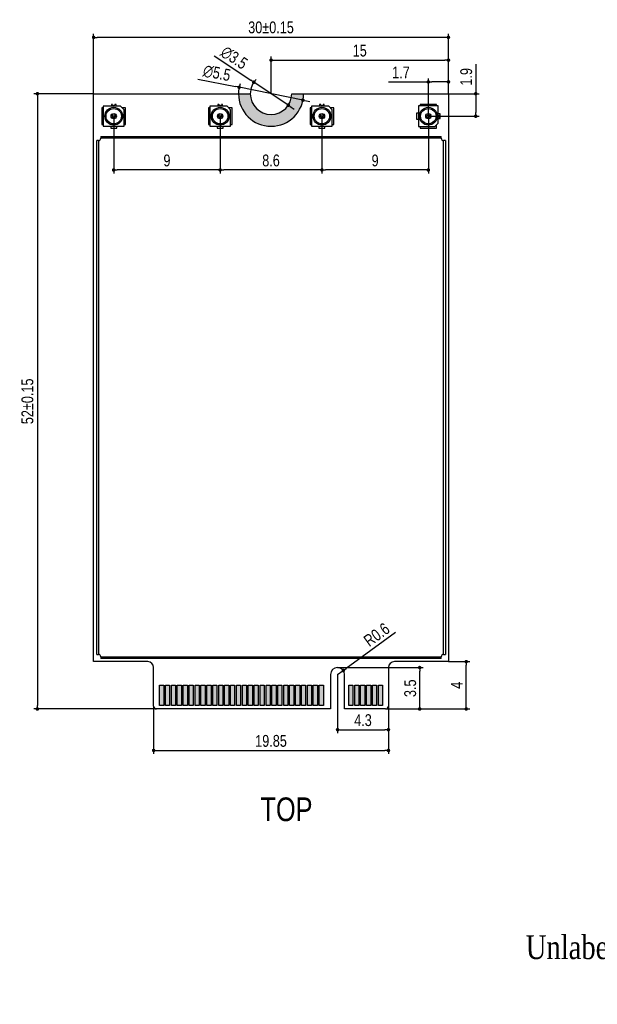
# Model space of a CAD drawing. Header units: millimetres. Extents: x 14878 to 15124, y 2335 to 2424.
# Tile 1 of 4: x 14878 to 14926, y 2339 to 2422. Entities that reach past the tile are written whole.
import ezdxf

# ---------------------------------------------------------------- set-up
doc = ezdxf.new("R2010")
doc.units = ezdxf.units.MM
doc.header["$LTSCALE"] = 30.734
doc.header["$PDMODE"] = 3
doc.header["$PDSIZE"] = 8
doc.layers.get('0').update_dxf_attribs({"linetype": 'CONTINUOUS'})
doc.layers.get('Defpoints').update_dxf_attribs({"linetype": 'CONTINUOUS'})
doc.layers.add('01 实线', color=7, linetype='CONTINUOUS')
doc.layers.add('03 标注', color=3, linetype='CONTINUOUS')
doc.styles.add('ST1', font='txt', dxfattribs={"width": 0.8})
doc.dimstyles.new('ST-1', dxfattribs={"dimtxt": 1, "dimasz": 0.3, "dimexe": 0.3, "dimexo": 0, "dimgap": 0.3, "dimtad": 1, "dimdec": 3, "dimzin": 9, "dimdsep": 46, "dimtxsty": 'ST1', "dimblk": 'DOT', "dimcen": 0.1, "dimclrd": 256, "dimclre": 256, "dimclrt": 256, "dimadec": 0, "dimazin": 0, "dimtp": 0.1, "dimtm": 0.1, "dimtfac": 1, "dimtdec": 3, "dimtmove": 1, "dimatfit": 3, "dimfxl": 0, "dimtolj": 1, "dimlwd": -1, "dimlwe": -1, "dimarcsym": 0})

# ---------------------------------------------------------------- blocks, each defined once
blk = doc.blocks.new('_Dot')
at = {"color": 0, "linetype": 'ByBlock', "lineweight": -2}
blk.add_line((-0.5, 0), (-1, 0), dxfattribs=at)
at = {"color": 0, "linetype": 'ByBlock', "const_width": 0.5}
blk.add_lwpolyline([(-0.25, 0, 1), (0.25, 0, 1)], format="xyb", close=True, dxfattribs=at)
blk = doc.blocks.new('*D98')
at = {"layer": '01 实线', "ltscale": 0.05, "transparency": 16777216}
for p, q in [((14883.902, 2416.013), (14878.847, 2416.013)), ((14879.147, 2415.713), (14879.147, 2364.313)), ((14889.227, 2364.013), (14878.847, 2364.013))]:
    blk.add_line(p, q, dxfattribs=at)
at = {"layer": 'Defpoints', "color": 0, "ltscale": 0.05, "transparency": 16777216}
for p in [(14883.902, 2416.013), (14879.147, 2364.013), (14889.227, 2364.013)]:
    blk.add_point(p, dxfattribs=at)
at = {"layer": '01 实线', "ltscale": 0.05, "transparency": 16777216, "xscale": 0.3, "yscale": 0.3, "zscale": 0.3}
for p, rotation in [((14879.147, 2416.013), 90), ((14879.147, 2364.013), 270)]:
    blk.add_blockref('_Dot', p, dxfattribs=dict(at, rotation=rotation))
at = {"layer": '01 实线', "ltscale": 0.05, "transparency": 16777216, "insert": (14878.308, 2390.013), "char_height": 1, "attachment_point": 5, "rotation": 90, "style": 'ST1'}
blk.add_mtext('\\A1;52±0.15', dxfattribs=at)
blk = doc.blocks.new('*D99')
at = {"layer": '01 实线', "ltscale": 0.05, "transparency": 16777216}
for p, q in [((14888.977, 2364.263), (14888.977, 2360.209)), ((14908.827, 2364.263), (14908.827, 2360.209)), ((14889.277, 2360.509), (14908.527, 2360.509))]:
    blk.add_line(p, q, dxfattribs=at)
at = {"layer": 'Defpoints', "color": 0, "ltscale": 0.05, "transparency": 16777216}
for p in [(14888.977, 2364.263), (14908.827, 2364.263), (14908.827, 2360.509)]:
    blk.add_point(p, dxfattribs=at)
at = {"layer": '01 实线', "ltscale": 0.05, "transparency": 16777216, "xscale": 0.3, "yscale": 0.3, "zscale": 0.3, "rotation": 180}
blk.add_blockref('_Dot', (14888.977, 2360.509), dxfattribs=at)
at = {"layer": '01 实线', "ltscale": 0.05, "transparency": 16777216, "xscale": 0.3, "yscale": 0.3, "zscale": 0.3}
blk.add_blockref('_Dot', (14908.827, 2360.509), dxfattribs=at)
at = {"layer": '01 实线', "ltscale": 0.05, "transparency": 16777216, "insert": (14898.902, 2361.309), "char_height": 1, "attachment_point": 5, "style": 'ST1'}
blk.add_mtext('\\A1;19.85', dxfattribs=at)
blk = doc.blocks.new('*D100')
at = {"layer": '01 实线', "ltscale": 0.05, "transparency": 16777216}
for p, q in [((14904.527, 2367.513), (14911.772, 2367.513)), ((14911.472, 2364.313), (14911.472, 2367.213)), ((14908.577, 2364.013), (14911.772, 2364.013))]:
    blk.add_line(p, q, dxfattribs=at)
at = {"layer": 'Defpoints', "color": 0, "ltscale": 0.05, "transparency": 16777216}
for p in [(14904.527, 2367.513), (14911.472, 2367.513), (14908.577, 2364.013)]:
    blk.add_point(p, dxfattribs=at)
at = {"layer": '01 实线', "ltscale": 0.05, "transparency": 16777216, "xscale": 0.3, "yscale": 0.3, "zscale": 0.3}
for p, rotation in [((14911.472, 2367.513), 90), ((14911.472, 2364.013), 270)]:
    blk.add_blockref('_Dot', p, dxfattribs=dict(at, rotation=rotation))
at = {"layer": '01 实线', "ltscale": 0.05, "transparency": 16777216, "insert": (14910.672, 2365.763), "char_height": 1, "attachment_point": 5, "rotation": 90, "style": 'ST1'}
blk.add_mtext('\\A1;3.5', dxfattribs=at)
blk = doc.blocks.new('*D101')
at = {"layer": '01 实线', "ltscale": 0.05, "transparency": 16777216}
for p, q in [((14913.902, 2368.013), (14915.705, 2368.013)), ((14915.405, 2364.313), (14915.405, 2367.713)), ((14908.577, 2364.013), (14915.705, 2364.013))]:
    blk.add_line(p, q, dxfattribs=at)
at = {"layer": 'Defpoints', "color": 0, "ltscale": 0.05, "transparency": 16777216}
for p in [(14913.902, 2368.013), (14915.405, 2368.013), (14908.577, 2364.013)]:
    blk.add_point(p, dxfattribs=at)
at = {"layer": '01 实线', "ltscale": 0.05, "transparency": 16777216, "xscale": 0.3, "yscale": 0.3, "zscale": 0.3}
for p, rotation in [((14915.405, 2368.013), 90), ((14915.405, 2364.013), 270)]:
    blk.add_blockref('_Dot', p, dxfattribs=dict(at, rotation=rotation))
at = {"layer": '01 实线', "ltscale": 0.05, "transparency": 16777216, "insert": (14914.605, 2366.013), "char_height": 1, "attachment_point": 5, "rotation": 90, "style": 'ST1'}
blk.add_mtext('\\A1;4', dxfattribs=at)
blk = doc.blocks.new('*D102')
at = {"layer": '01 实线', "ltscale": 0.05, "transparency": 16777216}
for p, q in [((14904.527, 2366.913), (14904.527, 2361.962)), ((14908.827, 2364.013), (14908.827, 2361.962)), ((14904.827, 2362.262), (14908.527, 2362.262))]:
    blk.add_line(p, q, dxfattribs=at)
at = {"layer": 'Defpoints', "color": 0, "ltscale": 0.05, "transparency": 16777216}
for p in [(14904.527, 2366.913), (14908.827, 2364.013), (14908.827, 2362.262)]:
    blk.add_point(p, dxfattribs=at)
at = {"layer": '01 实线', "ltscale": 0.05, "transparency": 16777216, "xscale": 0.3, "yscale": 0.3, "zscale": 0.3, "rotation": 180}
blk.add_blockref('_Dot', (14904.527, 2362.262), dxfattribs=at)
at = {"layer": '01 实线', "ltscale": 0.05, "transparency": 16777216, "xscale": 0.3, "yscale": 0.3, "zscale": 0.3}
blk.add_blockref('_Dot', (14908.827, 2362.262), dxfattribs=at)
at = {"layer": '01 实线', "ltscale": 0.05, "transparency": 16777216, "insert": (14906.677, 2363.062), "char_height": 1, "attachment_point": 5, "style": 'ST1'}
blk.add_mtext('\\A1;4.3', dxfattribs=at)
blk = doc.blocks.new('*D103')
at = {"layer": '01 实线', "ltscale": 0.05, "transparency": 16777216}
for p, q in [((14909.436, 2370.464), (14905.256, 2367.44)), ((14904.527, 2366.913), (14905.013, 2367.264))]:
    blk.add_line(p, q, dxfattribs=at)
at = {"layer": 'Defpoints', "color": 0, "ltscale": 0.05, "transparency": 16777216}
for p in [(14904.527, 2366.913), (14905.013, 2367.264)]:
    blk.add_point(p, dxfattribs=at)
at = {"layer": '01 实线', "ltscale": 0.05, "transparency": 16777216, "xscale": 0.3, "yscale": 0.3, "zscale": 0.3, "rotation": 215.8787673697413}
blk.add_blockref('_Dot', (14905.013, 2367.264), dxfattribs=at)
at = {"layer": '01 实线', "ltscale": 0.05, "transparency": 16777216, "insert": (14907.835, 2370.293), "char_height": 1, "attachment_point": 5, "rotation": 35.87877, "style": 'ST1'}
blk.add_mtext('\\A1;R0.6', dxfattribs=at)
blk = doc.blocks.new('*D104')
at = {"layer": '01 实线', "ltscale": 0.05, "transparency": 16777216}
for p, q in [((14883.902, 2416.013), (14883.902, 2421.075)), ((14913.902, 2416.013), (14913.902, 2421.075)), ((14913.602, 2420.775), (14884.202, 2420.775))]:
    blk.add_line(p, q, dxfattribs=at)
at = {"layer": 'Defpoints', "color": 0, "ltscale": 0.05, "transparency": 16777216}
for p in [(14883.902, 2420.775), (14883.902, 2416.013), (14913.902, 2416.013)]:
    blk.add_point(p, dxfattribs=at)
at = {"layer": '01 实线', "ltscale": 0.05, "transparency": 16777216, "xscale": 0.3, "yscale": 0.3, "zscale": 0.3, "rotation": 180}
blk.add_blockref('_Dot', (14883.902, 2420.775), dxfattribs=at)
at = {"layer": '01 实线', "ltscale": 0.05, "transparency": 16777216, "xscale": 0.3, "yscale": 0.3, "zscale": 0.3}
blk.add_blockref('_Dot', (14913.902, 2420.775), dxfattribs=at)
at = {"layer": '01 实线', "ltscale": 0.05, "transparency": 16777216, "insert": (14898.902, 2421.614), "char_height": 1, "attachment_point": 5, "style": 'ST1'}
blk.add_mtext('\\A1;30±0.15', dxfattribs=at)
blk = doc.blocks.new('*D105')
at = {"layer": '01 实线', "ltscale": 0.05, "transparency": 16777216}
for p, q in [((14898.902, 2416.013), (14898.902, 2419.15)), ((14913.902, 2416.013), (14913.902, 2419.15)), ((14899.202, 2418.85), (14913.602, 2418.85))]:
    blk.add_line(p, q, dxfattribs=at)
at = {"layer": 'Defpoints', "color": 0, "ltscale": 0.05, "transparency": 16777216}
for p in [(14913.902, 2418.85), (14898.902, 2416.013), (14913.902, 2416.013)]:
    blk.add_point(p, dxfattribs=at)
at = {"layer": '01 实线', "ltscale": 0.05, "transparency": 16777216, "xscale": 0.3, "yscale": 0.3, "zscale": 0.3, "rotation": 180}
blk.add_blockref('_Dot', (14898.902, 2418.85), dxfattribs=at)
at = {"layer": '01 实线', "ltscale": 0.05, "transparency": 16777216, "xscale": 0.3, "yscale": 0.3, "zscale": 0.3}
blk.add_blockref('_Dot', (14913.902, 2418.85), dxfattribs=at)
at = {"layer": '01 实线', "ltscale": 0.05, "transparency": 16777216, "insert": (14906.402, 2419.65), "char_height": 1, "attachment_point": 5, "style": 'ST1'}
blk.add_mtext('\\A1;15', dxfattribs=at)
blk = doc.blocks.new('*D106')
at = {"layer": '01 实线', "ltscale": 0.05, "transparency": 16777216}
for p, q in [((14894.102, 2419.209), (14897.196, 2417.149)), ((14900.359, 2415.043), (14897.445, 2416.983)), ((14900.608, 2414.877), (14900.858, 2414.711))]:
    blk.add_line(p, q, dxfattribs=at)
blk.add_arc((14898.902, 2416.013), 1.75, 136.523, 180, dxfattribs=at)
at = {"layer": 'Defpoints', "color": 0, "ltscale": 0.05, "transparency": 16777216}
for p in [(14897.445, 2416.983), (14900.359, 2415.043)]:
    blk.add_point(p, dxfattribs=at)
at = {"layer": '01 实线', "ltscale": 0.05, "transparency": 16777216, "xscale": 0.3, "yscale": 0.3, "zscale": 0.3}
for p, rotation in [((14897.445, 2416.983), 326.3451330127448), ((14900.359, 2415.043), 146.3451330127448)]:
    blk.add_blockref('_Dot', p, dxfattribs=dict(at, rotation=rotation))
at = {"layer": '01 实线', "ltscale": 0.05, "transparency": 16777216, "insert": (14895.781, 2419.052), "char_height": 1, "attachment_point": 5, "rotation": 326.34513, "style": 'ST1'}
blk.add_mtext('\\A1;∅3.5', dxfattribs=at)
blk = doc.blocks.new('*D107')
at = {"layer": '01 实线', "ltscale": 0.05, "transparency": 16777216}
for p, q in [((14892.707, 2417.256), (14895.912, 2416.613)), ((14901.598, 2415.472), (14896.206, 2416.554)), ((14901.892, 2415.413), (14902.187, 2415.353))]:
    blk.add_line(p, q, dxfattribs=at)
blk.add_arc((14898.902, 2416.013), 2.75, 162.39846, 180, dxfattribs=at)
at = {"layer": 'Defpoints', "color": 0, "ltscale": 0.05, "transparency": 16777216}
for p in [(14896.206, 2416.554), (14901.598, 2415.472)]:
    blk.add_point(p, dxfattribs=at)
at = {"layer": '01 实线', "ltscale": 0.05, "transparency": 16777216, "xscale": 0.3, "yscale": 0.3, "zscale": 0.3}
for p, rotation in [((14896.206, 2416.554), 348.6489136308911), ((14901.598, 2415.472), 168.6489136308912)]:
    blk.add_blockref('_Dot', p, dxfattribs=dict(at, rotation=rotation))
at = {"layer": '01 实线', "ltscale": 0.05, "transparency": 16777216, "insert": (14894.32, 2417.749), "char_height": 1, "attachment_point": 5, "rotation": 348.64891, "style": 'ST1'}
blk.add_mtext('\\A1;∅5.5', dxfattribs=at)
blk = doc.blocks.new('*D111')
at = {"layer": '01 实线', "ltscale": 0.05, "transparency": 16777216}
for p, q in [((14908.829, 2417.011), (14912.202, 2417.011)), ((14912.202, 2414.113), (14912.202, 2417.311)), ((14913.602, 2417.011), (14912.502, 2417.011)), ((14913.902, 2416.013), (14913.902, 2417.311))]:
    blk.add_line(p, q, dxfattribs=at)
at = {"layer": 'Defpoints', "color": 0, "ltscale": 0.05, "transparency": 16777216}
for p in [(14912.202, 2417.011), (14913.902, 2416.013), (14912.202, 2414.113)]:
    blk.add_point(p, dxfattribs=at)
at = {"layer": '01 实线', "ltscale": 0.05, "transparency": 16777216, "xscale": 0.3, "yscale": 0.3, "zscale": 0.3, "rotation": 180}
blk.add_blockref('_Dot', (14912.202, 2417.011), dxfattribs=at)
at = {"layer": '01 实线', "ltscale": 0.05, "transparency": 16777216, "xscale": 0.3, "yscale": 0.3, "zscale": 0.3}
blk.add_blockref('_Dot', (14913.902, 2417.011), dxfattribs=at)
at = {"layer": '01 实线', "ltscale": 0.05, "transparency": 16777216, "insert": (14909.889, 2417.811), "char_height": 1, "attachment_point": 5, "style": 'ST1'}
blk.add_mtext('\\A1;1.7', dxfattribs=at)
blk = doc.blocks.new('*D112')
at = {"layer": '01 实线', "ltscale": 0.05, "transparency": 16777216}
for p, q in [((14916.207, 2418.505), (14916.207, 2416.013)), ((14913.452, 2416.013), (14916.507, 2416.013)), ((14916.207, 2415.713), (14916.207, 2414.413)), ((14912.202, 2414.113), (14916.507, 2414.113))]:
    blk.add_line(p, q, dxfattribs=at)
at = {"layer": 'Defpoints', "color": 0, "ltscale": 0.05, "transparency": 16777216}
for p in [(14913.452, 2416.013), (14912.202, 2414.113), (14916.207, 2414.113)]:
    blk.add_point(p, dxfattribs=at)
at = {"layer": '01 实线', "ltscale": 0.05, "transparency": 16777216, "xscale": 0.3, "yscale": 0.3, "zscale": 0.3}
for p, rotation in [((14916.207, 2416.013), 90), ((14916.207, 2414.113), 270)]:
    blk.add_blockref('_Dot', p, dxfattribs=dict(at, rotation=rotation))
at = {"layer": '01 实线', "ltscale": 0.05, "transparency": 16777216, "insert": (14915.407, 2417.443), "char_height": 1, "attachment_point": 5, "rotation": 90, "style": 'ST1'}
blk.add_mtext('\\A1;1.9', dxfattribs=at)
blk = doc.blocks.new('*D113')
at = {"layer": '01 实线', "ltscale": 0.05, "transparency": 16777216}
for p, q in [((14903.202, 2414.113), (14903.202, 2409.267)), ((14912.202, 2414.113), (14912.202, 2409.267)), ((14911.902, 2409.567), (14903.502, 2409.567))]:
    blk.add_line(p, q, dxfattribs=at)
at = {"layer": 'Defpoints', "color": 0, "ltscale": 0.05, "transparency": 16777216}
for p in [(14903.202, 2414.113), (14912.202, 2414.113), (14903.202, 2409.567)]:
    blk.add_point(p, dxfattribs=at)
at = {"layer": '01 实线', "ltscale": 0.05, "transparency": 16777216, "xscale": 0.3, "yscale": 0.3, "zscale": 0.3, "rotation": 180}
blk.add_blockref('_Dot', (14903.202, 2409.567), dxfattribs=at)
at = {"layer": '01 实线', "ltscale": 0.05, "transparency": 16777216, "xscale": 0.3, "yscale": 0.3, "zscale": 0.3}
blk.add_blockref('_Dot', (14912.202, 2409.567), dxfattribs=at)
at = {"layer": '01 实线', "ltscale": 0.05, "transparency": 16777216, "insert": (14907.702, 2410.367), "char_height": 1, "attachment_point": 5, "style": 'ST1'}
blk.add_mtext('\\A1;9', dxfattribs=at)
blk = doc.blocks.new('*D114')
at = {"layer": '01 实线', "ltscale": 0.05, "transparency": 16777216}
for p, q in [((14894.602, 2414.113), (14894.602, 2409.267)), ((14903.202, 2414.113), (14903.202, 2409.267)), ((14902.902, 2409.567), (14894.902, 2409.567))]:
    blk.add_line(p, q, dxfattribs=at)
at = {"layer": 'Defpoints', "color": 0, "ltscale": 0.05, "transparency": 16777216}
for p in [(14894.602, 2414.113), (14903.202, 2414.113), (14894.602, 2409.567)]:
    blk.add_point(p, dxfattribs=at)
at = {"layer": '01 实线', "ltscale": 0.05, "transparency": 16777216, "xscale": 0.3, "yscale": 0.3, "zscale": 0.3, "rotation": 180}
blk.add_blockref('_Dot', (14894.602, 2409.567), dxfattribs=at)
at = {"layer": '01 实线', "ltscale": 0.05, "transparency": 16777216, "xscale": 0.3, "yscale": 0.3, "zscale": 0.3}
blk.add_blockref('_Dot', (14903.202, 2409.567), dxfattribs=at)
at = {"layer": '01 实线', "ltscale": 0.05, "transparency": 16777216, "insert": (14898.902, 2410.367), "char_height": 1, "attachment_point": 5, "style": 'ST1'}
blk.add_mtext('\\A1;8.6', dxfattribs=at)
blk = doc.blocks.new('*D115')
at = {"layer": '01 实线', "ltscale": 0.05, "transparency": 16777216}
for p, q in [((14885.602, 2414.113), (14885.602, 2409.267)), ((14894.602, 2414.113), (14894.602, 2409.267)), ((14894.302, 2409.567), (14885.902, 2409.567))]:
    blk.add_line(p, q, dxfattribs=at)
at = {"layer": 'Defpoints', "color": 0, "ltscale": 0.05, "transparency": 16777216}
for p in [(14885.602, 2414.113), (14894.602, 2414.113), (14885.602, 2409.567)]:
    blk.add_point(p, dxfattribs=at)
at = {"layer": '01 实线', "ltscale": 0.05, "transparency": 16777216, "xscale": 0.3, "yscale": 0.3, "zscale": 0.3, "rotation": 180}
blk.add_blockref('_Dot', (14885.602, 2409.567), dxfattribs=at)
at = {"layer": '01 实线', "ltscale": 0.05, "transparency": 16777216, "xscale": 0.3, "yscale": 0.3, "zscale": 0.3}
blk.add_blockref('_Dot', (14894.602, 2409.567), dxfattribs=at)
at = {"layer": '01 实线', "ltscale": 0.05, "transparency": 16777216, "insert": (14890.102, 2410.367), "char_height": 1, "attachment_point": 5, "style": 'ST1'}
blk.add_mtext('\\A1;9', dxfattribs=at)

msp = doc.modelspace()

# ---------------------------------------------------------------- hatches: boundary and pattern name
at = {"layer": '03 标注', "ltscale": 0.05}
h = msp.add_hatch(color=0, dxfattribs=at)
h.dxf.hatch_style = 1
h.paths.add_polyline_path([(14897.1521, 2416.0128), (14896.1521, 2416.0128, 1), (14901.6521, 2416.0128), (14900.6521, 2416.0128, -1)])
h.paths.add_polyline_path([(14889.8271, 2366.0128), (14889.4771, 2366.0128), (14889.4771, 2364.3128), (14889.8271, 2364.3128)])
h.paths.add_polyline_path([(14890.3271, 2366.0128), (14889.9771, 2366.0128), (14889.9771, 2364.3128), (14890.3271, 2364.3128)])
h.paths.add_polyline_path([(14890.4771, 2364.3128), (14890.8271, 2364.3128), (14890.8271, 2366.0128), (14890.4771, 2366.0128)])
h.paths.add_polyline_path([(14890.9771, 2364.3128), (14891.3271, 2364.3128), (14891.3271, 2366.0128), (14890.9771, 2366.0128)])
h.paths.add_polyline_path([(14891.8271, 2366.0128), (14891.4771, 2366.0128), (14891.4771, 2364.3128), (14891.8271, 2364.3128)])
h.paths.add_polyline_path([(14891.9771, 2364.3128), (14892.3271, 2364.3128), (14892.3271, 2366.0128), (14891.9771, 2366.0128)])
h.paths.add_polyline_path([(14892.4771, 2364.3128), (14892.8271, 2364.3128), (14892.8271, 2366.0128), (14892.4771, 2366.0128)])
h.paths.add_polyline_path([(14892.9771, 2364.3128), (14893.3271, 2364.3128), (14893.3271, 2366.0128), (14892.9771, 2366.0128)])
h.paths.add_polyline_path([(14893.8271, 2366.0128), (14893.4771, 2366.0128), (14893.4771, 2364.3128), (14893.8271, 2364.3128)])
h.paths.add_polyline_path([(14893.9771, 2364.3128), (14894.3271, 2364.3128), (14894.3271, 2366.0128), (14893.9771, 2366.0128)])
h.paths.add_polyline_path([(14894.4771, 2364.3128), (14894.8271, 2364.3128), (14894.8271, 2366.0128), (14894.4771, 2366.0128)])
h.paths.add_polyline_path([(14894.9771, 2364.3128), (14895.3271, 2364.3128), (14895.3271, 2366.0128), (14894.9771, 2366.0128)])
h.paths.add_polyline_path([(14895.8271, 2366.0128), (14895.4771, 2366.0128), (14895.4771, 2364.3128), (14895.8271, 2364.3128)])
h.paths.add_polyline_path([(14895.9771, 2364.3128), (14896.3271, 2364.3128), (14896.3271, 2366.0128), (14895.9771, 2366.0128)])
h.paths.add_polyline_path([(14896.8271, 2366.0128), (14896.4771, 2366.0128), (14896.4771, 2364.3128), (14896.8271, 2364.3128)])
h.paths.add_polyline_path([(14897.3271, 2366.0128), (14896.9771, 2366.0128), (14896.9771, 2364.3128), (14897.3271, 2364.3128)])
h.paths.add_polyline_path([(14897.8271, 2366.0128), (14897.4771, 2366.0128), (14897.4771, 2364.3128), (14897.8271, 2364.3128)])
h.paths.add_polyline_path([(14897.9771, 2364.3128), (14898.3271, 2364.3128), (14898.3271, 2366.0128), (14897.9771, 2366.0128)])
h.paths.add_polyline_path([(14898.4771, 2364.3128), (14898.8271, 2364.3128), (14898.8271, 2366.0128), (14898.4771, 2366.0128)])
h.paths.add_polyline_path([(14898.9771, 2364.3128), (14899.3271, 2364.3128), (14899.3271, 2366.0128), (14898.9771, 2366.0128)])
h.paths.add_polyline_path([(14899.4771, 2364.3128), (14899.8271, 2364.3128), (14899.8271, 2366.0128), (14899.4771, 2366.0128)])
h.paths.add_polyline_path([(14899.9771, 2364.3128), (14900.3271, 2364.3128), (14900.3271, 2366.0128), (14899.9771, 2366.0128)])
h.paths.add_polyline_path([(14900.8271, 2366.0128), (14900.4771, 2366.0128), (14900.4771, 2364.3128), (14900.8271, 2364.3128)])
h.paths.add_polyline_path([(14900.9771, 2364.3128), (14901.3271, 2364.3128), (14901.3271, 2366.0128), (14900.9771, 2366.0128)])
h.paths.add_polyline_path([(14901.4771, 2364.3128), (14901.8271, 2364.3128), (14901.8271, 2366.0128), (14901.4771, 2366.0128)])
h.paths.add_polyline_path([(14901.9771, 2364.3128), (14902.3271, 2364.3128), (14902.3271, 2366.0128), (14901.9771, 2366.0128)])
h.paths.add_polyline_path([(14902.8271, 2366.0128), (14902.4771, 2366.0128), (14902.4771, 2364.3128), (14902.8271, 2364.3128)])
h.paths.add_polyline_path([(14902.9771, 2364.3128), (14903.3271, 2364.3128), (14903.3271, 2366.0128), (14902.9771, 2366.0128)])
h.paths.add_polyline_path([(14905.4771, 2364.3128), (14905.8271, 2364.3128), (14905.8271, 2366.0128), (14905.4771, 2366.0128)])
h.paths.add_polyline_path([(14905.9771, 2364.3128), (14906.3271, 2364.3128), (14906.3271, 2366.0128), (14905.9771, 2366.0128)])
h.paths.add_polyline_path([(14906.4771, 2364.3128), (14906.8271, 2364.3128), (14906.8271, 2366.0128), (14906.4771, 2366.0128)])
h.paths.add_polyline_path([(14907.3271, 2366.0128), (14906.9771, 2366.0128), (14906.9771, 2364.3128), (14907.3271, 2364.3128)])
h.paths.add_polyline_path([(14907.4771, 2364.3128), (14907.8271, 2364.3128), (14907.8271, 2366.0128), (14907.4771, 2366.0128)])
h.paths.add_polyline_path([(14908.3271, 2366.0128), (14907.9771, 2366.0128), (14907.9771, 2364.3128), (14908.3271, 2364.3128)])

# ---------------------------------------------------------------- linework, layer by layer
at = {"color": 7, "linetype": 'Continuous'}
for p, q in [((14883.9021, 2368.0128), (14883.9021, 2416.0128)), ((14883.9021, 2416.0128), (14897.1521, 2416.0128)), ((14900.6521, 2416.0128), (14913.9021, 2416.0128)), ((14913.9021, 2416.0128), (14913.9021, 2368.0128)), ((14885.4021, 2415.1128), (14885.4021, 2414.9528)), ((14885.5021, 2415.1128), (14885.4021, 2415.1128)), ((14885.8021, 2415.1128), (14885.7021, 2415.1128)), ((14885.8021, 2414.9528), (14885.8021, 2415.1128)), ((14894.4021, 2415.1128), (14894.4021, 2414.9528)), ((14894.5021, 2415.1128), (14894.4021, 2415.1128)), ((14894.8021, 2415.1128), (14894.7021, 2415.1128)), ((14894.8021, 2414.9528), (14894.8021, 2415.1128)), ((14903.0021, 2415.1128), (14903.0021, 2414.9528)), ((14903.1021, 2415.1128), (14903.0021, 2415.1128)), ((14903.4021, 2415.1128), (14903.3021, 2415.1128)), ((14903.4021, 2414.9528), (14903.4021, 2415.1128)), ((14911.3621, 2414.9928), (14911.3621, 2413.2328)), ((14913.0421, 2414.9928), (14911.3621, 2414.9928)), ((14911.5021, 2415.1128), (14911.5021, 2414.9928)), ((14912.9021, 2415.1128), (14911.5021, 2415.1128)), ((14912.9021, 2414.9928), (14912.9021, 2415.1128)), ((14913.0421, 2413.5328), (14913.0421, 2414.9928)), ((14884.6021, 2414.8128), (14884.6021, 2413.4128)), ((14884.7221, 2414.8128), (14884.6021, 2414.8128)), ((14884.7221, 2414.9528), (14884.7221, 2413.2728)), ((14886.1821, 2414.9528), (14884.7221, 2414.9528)), ((14886.1821, 2414.9528), (14886.4821, 2414.6528)), ((14886.6021, 2414.8128), (14886.3221, 2414.8128)), ((14886.4821, 2413.2728), (14886.4821, 2414.6528)), ((14886.6021, 2413.4128), (14886.6021, 2414.8128)), ((14893.6021, 2414.8128), (14893.6021, 2413.4128)), ((14893.7221, 2414.8128), (14893.6021, 2414.8128)), ((14893.7221, 2414.9528), (14893.7221, 2413.2728)), ((14895.1821, 2414.9528), (14893.7221, 2414.9528)), ((14895.1821, 2414.9528), (14895.4821, 2414.6528)), ((14895.6021, 2414.8128), (14895.3221, 2414.8128)), ((14895.4821, 2413.2728), (14895.4821, 2414.6528)), ((14895.6021, 2413.4128), (14895.6021, 2414.8128)), ((14902.2021, 2414.8128), (14902.2021, 2413.4128)), ((14902.3221, 2414.8128), (14902.2021, 2414.8128)), ((14902.3221, 2414.9528), (14902.3221, 2413.2728)), ((14903.7821, 2414.9528), (14902.3221, 2414.9528)), ((14903.7821, 2414.9528), (14904.0821, 2414.6528)), ((14904.2021, 2414.8128), (14903.9221, 2414.8128)), ((14904.0821, 2413.2728), (14904.0821, 2414.6528)), ((14904.2021, 2413.4128), (14904.2021, 2414.8128)), ((14911.2021, 2414.3628), (14911.2021, 2413.8628)), ((14911.3621, 2414.3628), (14911.2021, 2414.3628)), ((14913.2021, 2414.3128), (14913.0421, 2414.3128)), ((14913.2021, 2414.2128), (14913.2021, 2414.3128)), ((14884.6021, 2413.4128), (14884.7221, 2413.4128)), ((14886.4821, 2413.4128), (14886.6021, 2413.4128)), ((14893.6021, 2413.4128), (14893.7221, 2413.4128)), ((14895.4821, 2413.4128), (14895.6021, 2413.4128)), ((14902.2021, 2413.4128), (14902.3221, 2413.4128)), ((14904.0821, 2413.4128), (14904.2021, 2413.4128)), ((14911.2021, 2413.8628), (14911.3621, 2413.8628)), ((14913.0421, 2413.5328), (14912.7421, 2413.2328)), ((14912.9021, 2413.1128), (14912.9021, 2413.3928)), ((14913.0421, 2413.9128), (14913.2021, 2413.9128)), ((14913.2021, 2413.9128), (14913.2021, 2414.0128)), ((14884.7221, 2413.2728), (14886.4821, 2413.2728)), ((14885.3521, 2413.2728), (14885.3521, 2413.1128)), ((14885.3521, 2413.1128), (14885.8521, 2413.1128)), ((14885.8521, 2413.1128), (14885.8521, 2413.2728)), ((14893.7221, 2413.2728), (14895.4821, 2413.2728)), ((14894.3521, 2413.2728), (14894.3521, 2413.1128)), ((14894.3521, 2413.1128), (14894.8521, 2413.1128)), ((14894.8521, 2413.1128), (14894.8521, 2413.2728)), ((14902.3221, 2413.2728), (14904.0821, 2413.2728)), ((14902.9521, 2413.2728), (14902.9521, 2413.1128)), ((14902.9521, 2413.1128), (14903.4521, 2413.1128)), ((14903.4521, 2413.1128), (14903.4521, 2413.2728)), ((14911.3621, 2413.2328), (14912.7421, 2413.2328)), ((14911.5021, 2413.2328), (14911.5021, 2413.1128)), ((14911.5021, 2413.1128), (14912.9021, 2413.1128)), ((14884.1621, 2368.6228), (14884.1621, 2412.0528)), ((14884.3121, 2412.0528), (14884.1621, 2412.0528)), ((14884.3121, 2412.0528), (14884.3121, 2368.6228)), ((14884.5121, 2412.4028), (14884.5121, 2412.2528)), ((14884.5121, 2412.4028), (14913.292, 2412.4028)), ((14913.292, 2412.2528), (14884.5121, 2412.2528)), ((14913.292, 2412.2528), (14913.292, 2412.4028)), ((14913.492, 2368.6228), (14913.492, 2412.0528)), ((14913.642, 2412.0528), (14913.492, 2412.0528)), ((14913.642, 2412.0528), (14913.642, 2368.6228)), ((14884.1621, 2368.6228), (14884.3121, 2368.6228)), ((14884.5121, 2368.4228), (14913.292, 2368.4228)), ((14884.5121, 2368.4228), (14884.5121, 2368.2728)), ((14913.292, 2368.2728), (14913.292, 2368.4228)), ((14913.492, 2368.6228), (14913.642, 2368.6228)), ((14888.4771, 2368.0128), (14883.9021, 2368.0128)), ((14913.292, 2368.2728), (14884.5121, 2368.2728)), ((14913.9021, 2368.0128), (14909.3271, 2368.0128)), ((14888.9771, 2364.2628), (14888.9771, 2367.5128)), ((14903.9271, 2366.9128), (14903.9271, 2364.0128)), ((14905.1271, 2364.0128), (14905.1271, 2366.9128)), ((14908.8271, 2367.5128), (14908.8271, 2364.2628)), ((14889.4771, 2366.0128), (14889.8271, 2366.0128)), ((14889.4771, 2364.3128), (14889.4771, 2366.0128)), ((14889.8271, 2366.0128), (14889.8271, 2364.3128)), ((14889.9771, 2366.0128), (14890.3271, 2366.0128)), ((14889.9771, 2364.3128), (14889.9771, 2366.0128)), ((14890.3271, 2366.0128), (14890.3271, 2364.3128)), ((14890.4771, 2366.0128), (14890.8271, 2366.0128)), ((14890.4771, 2364.3128), (14890.4771, 2366.0128)), ((14890.8271, 2366.0128), (14890.8271, 2364.3128)), ((14890.9771, 2366.0128), (14891.3271, 2366.0128)), ((14890.9771, 2364.3128), (14890.9771, 2366.0128)), ((14891.3271, 2366.0128), (14891.3271, 2364.3128)), ((14891.4771, 2366.0128), (14891.8271, 2366.0128)), ((14891.4771, 2364.3128), (14891.4771, 2366.0128)), ((14891.8271, 2366.0128), (14891.8271, 2364.3128)), ((14891.9771, 2366.0128), (14892.3271, 2366.0128)), ((14891.9771, 2364.3128), (14891.9771, 2366.0128)), ((14892.3271, 2366.0128), (14892.3271, 2364.3128)), ((14892.4771, 2366.0128), (14892.8271, 2366.0128)), ((14892.4771, 2364.3128), (14892.4771, 2366.0128)), ((14892.8271, 2366.0128), (14892.8271, 2364.3128)), ((14892.9771, 2366.0128), (14893.3271, 2366.0128)), ((14892.9771, 2364.3128), (14892.9771, 2366.0128)), ((14893.3271, 2366.0128), (14893.3271, 2364.3128)), ((14893.4771, 2366.0128), (14893.8271, 2366.0128)), ((14893.4771, 2364.3128), (14893.4771, 2366.0128)), ((14893.8271, 2366.0128), (14893.8271, 2364.3128)), ((14893.9771, 2366.0128), (14894.3271, 2366.0128)), ((14893.9771, 2364.3128), (14893.9771, 2366.0128)), ((14894.3271, 2366.0128), (14894.3271, 2364.3128)), ((14894.4771, 2366.0128), (14894.8271, 2366.0128)), ((14894.4771, 2364.3128), (14894.4771, 2366.0128)), ((14894.8271, 2366.0128), (14894.8271, 2364.3128)), ((14894.9771, 2366.0128), (14895.3271, 2366.0128)), ((14894.9771, 2364.3128), (14894.9771, 2366.0128)), ((14895.3271, 2366.0128), (14895.3271, 2364.3128)), ((14895.4771, 2366.0128), (14895.8271, 2366.0128)), ((14895.4771, 2364.3128), (14895.4771, 2366.0128)), ((14895.8271, 2366.0128), (14895.8271, 2364.3128)), ((14895.9771, 2366.0128), (14896.3271, 2366.0128)), ((14895.9771, 2364.3128), (14895.9771, 2366.0128)), ((14896.3271, 2366.0128), (14896.3271, 2364.3128)), ((14896.4771, 2366.0128), (14896.8271, 2366.0128)), ((14896.4771, 2364.3128), (14896.4771, 2366.0128)), ((14896.8271, 2366.0128), (14896.8271, 2364.3128)), ((14896.9771, 2366.0128), (14897.3271, 2366.0128)), ((14896.9771, 2364.3128), (14896.9771, 2366.0128)), ((14897.3271, 2366.0128), (14897.3271, 2364.3128)), ((14897.4771, 2366.0128), (14897.8271, 2366.0128)), ((14897.4771, 2364.3128), (14897.4771, 2366.0128)), ((14897.8271, 2366.0128), (14897.8271, 2364.3128)), ((14897.9771, 2366.0128), (14898.3271, 2366.0128)), ((14897.9771, 2364.3128), (14897.9771, 2366.0128)), ((14898.3271, 2366.0128), (14898.3271, 2364.3128)), ((14898.4771, 2366.0128), (14898.8271, 2366.0128)), ((14898.4771, 2364.3128), (14898.4771, 2366.0128)), ((14898.8271, 2366.0128), (14898.8271, 2364.3128)), ((14898.9771, 2366.0128), (14899.3271, 2366.0128)), ((14898.9771, 2364.3128), (14898.9771, 2366.0128)), ((14899.3271, 2366.0128), (14899.3271, 2364.3128)), ((14899.4771, 2366.0128), (14899.8271, 2366.0128)), ((14899.4771, 2364.3128), (14899.4771, 2366.0128)), ((14899.8271, 2366.0128), (14899.8271, 2364.3128)), ((14899.9771, 2366.0128), (14900.3271, 2366.0128)), ((14899.9771, 2364.3128), (14899.9771, 2366.0128)), ((14900.3271, 2366.0128), (14900.3271, 2364.3128)), ((14900.4771, 2366.0128), (14900.8271, 2366.0128)), ((14900.4771, 2364.3128), (14900.4771, 2366.0128)), ((14900.8271, 2366.0128), (14900.8271, 2364.3128)), ((14900.9771, 2366.0128), (14901.3271, 2366.0128)), ((14900.9771, 2364.3128), (14900.9771, 2366.0128)), ((14901.3271, 2366.0128), (14901.3271, 2364.3128)), ((14901.4771, 2366.0128), (14901.8271, 2366.0128)), ((14901.4771, 2364.3128), (14901.4771, 2366.0128)), ((14901.8271, 2366.0128), (14901.8271, 2364.3128)), ((14901.9771, 2366.0128), (14902.3271, 2366.0128)), ((14901.9771, 2364.3128), (14901.9771, 2366.0128)), ((14902.3271, 2366.0128), (14902.3271, 2364.3128)), ((14902.4771, 2366.0128), (14902.8271, 2366.0128)), ((14902.4771, 2364.3128), (14902.4771, 2366.0128)), ((14902.8271, 2366.0128), (14902.8271, 2364.3128)), ((14902.9771, 2366.0128), (14903.3271, 2366.0128)), ((14902.9771, 2364.3128), (14902.9771, 2366.0128)), ((14903.3271, 2366.0128), (14903.3271, 2364.3128)), ((14905.4771, 2366.0128), (14905.8271, 2366.0128)), ((14905.4771, 2364.3128), (14905.4771, 2366.0128)), ((14905.8271, 2366.0128), (14905.8271, 2364.3128)), ((14905.9771, 2366.0128), (14906.3271, 2366.0128)), ((14905.9771, 2364.3128), (14905.9771, 2366.0128)), ((14906.3271, 2366.0128), (14906.3271, 2364.3128)), ((14906.4771, 2366.0128), (14906.8271, 2366.0128)), ((14906.4771, 2364.3128), (14906.4771, 2366.0128)), ((14906.8271, 2366.0128), (14906.8271, 2364.3128)), ((14906.9771, 2366.0128), (14907.3271, 2366.0128)), ((14906.9771, 2364.3128), (14906.9771, 2366.0128)), ((14907.3271, 2366.0128), (14907.3271, 2364.3128)), ((14907.4771, 2366.0128), (14907.8271, 2366.0128)), ((14907.4771, 2364.3128), (14907.4771, 2366.0128)), ((14907.8271, 2366.0128), (14907.8271, 2364.3128)), ((14907.9771, 2366.0128), (14908.3271, 2366.0128)), ((14907.9771, 2364.3128), (14907.9771, 2366.0128)), ((14908.3271, 2366.0128), (14908.3271, 2364.3128)), ((14889.8271, 2364.3128), (14889.4771, 2364.3128)), ((14890.3271, 2364.3128), (14889.9771, 2364.3128)), ((14890.8271, 2364.3128), (14890.4771, 2364.3128)), ((14891.3271, 2364.3128), (14890.9771, 2364.3128)), ((14891.8271, 2364.3128), (14891.4771, 2364.3128)), ((14892.3271, 2364.3128), (14891.9771, 2364.3128)), ((14892.8271, 2364.3128), (14892.4771, 2364.3128)), ((14893.3271, 2364.3128), (14892.9771, 2364.3128)), ((14893.8271, 2364.3128), (14893.4771, 2364.3128)), ((14894.3271, 2364.3128), (14893.9771, 2364.3128)), ((14894.8271, 2364.3128), (14894.4771, 2364.3128)), ((14895.3271, 2364.3128), (14894.9771, 2364.3128)), ((14895.8271, 2364.3128), (14895.4771, 2364.3128)), ((14896.3271, 2364.3128), (14895.9771, 2364.3128)), ((14896.8271, 2364.3128), (14896.4771, 2364.3128)), ((14897.3271, 2364.3128), (14896.9771, 2364.3128)), ((14897.8271, 2364.3128), (14897.4771, 2364.3128)), ((14898.3271, 2364.3128), (14897.9771, 2364.3128)), ((14898.8271, 2364.3128), (14898.4771, 2364.3128)), ((14899.3271, 2364.3128), (14898.9771, 2364.3128)), ((14899.8271, 2364.3128), (14899.4771, 2364.3128)), ((14900.3271, 2364.3128), (14899.9771, 2364.3128)), ((14900.8271, 2364.3128), (14900.4771, 2364.3128)), ((14901.3271, 2364.3128), (14900.9771, 2364.3128)), ((14901.8271, 2364.3128), (14901.4771, 2364.3128)), ((14902.3271, 2364.3128), (14901.9771, 2364.3128)), ((14902.8271, 2364.3128), (14902.4771, 2364.3128)), ((14903.3271, 2364.3128), (14902.9771, 2364.3128)), ((14905.8271, 2364.3128), (14905.4771, 2364.3128)), ((14906.3271, 2364.3128), (14905.9771, 2364.3128)), ((14906.8271, 2364.3128), (14906.4771, 2364.3128)), ((14907.3271, 2364.3128), (14906.9771, 2364.3128)), ((14907.8271, 2364.3128), (14907.4771, 2364.3128)), ((14908.3271, 2364.3128), (14907.9771, 2364.3128)), ((14903.9271, 2364.0128), (14889.2271, 2364.0128)), ((14908.5771, 2364.0128), (14905.1271, 2364.0128))]:
    msp.add_line(p, q, dxfattribs=at)
for centre, radius in [((14885.6021, 2414.1128), 0.75), ((14885.6021, 2414.1128), 0.65), ((14885.6021, 2414.1128), 0.225), ((14885.6021, 2414.1128), 0.125), ((14894.6021, 2414.1128), 0.75), ((14894.6021, 2414.1128), 0.65), ((14894.6021, 2414.1128), 0.225), ((14894.6021, 2414.1128), 0.125), ((14903.2021, 2414.1128), 0.75), ((14903.2021, 2414.1128), 0.65), ((14903.2021, 2414.1128), 0.225), ((14903.2021, 2414.1128), 0.125), ((14912.2021, 2414.1128), 0.75), ((14912.2021, 2414.1128), 0.65), ((14912.2021, 2414.1128), 0.225), ((14912.2021, 2414.1128), 0.125)]:
    msp.add_circle(centre, radius, dxfattribs=at)
for centre, radius, start, end in [((14898.9021, 2416.0128), 2.75, 180, 0), ((14898.9021, 2416.0128), 1.75, 180, 0), ((14885.6021, 2415.1128), 0.1, 180, 0), ((14894.6021, 2415.1128), 0.1, 180, 0), ((14903.2021, 2415.1128), 0.1, 180, 0), ((14913.2021, 2414.1128), 0.1, 90, 270), ((14884.3121, 2412.2528), 0.2, 270, 0), ((14913.492, 2412.2528), 0.2, 180, 270), ((14884.3121, 2368.4228), 0.2, 0, 90), ((14913.492, 2368.4228), 0.2, 90, 180), ((14888.4771, 2367.5128), 0.5, 0, 90), ((14909.3271, 2367.5128), 0.5, 90, 180), ((14904.5271, 2366.9128), 0.6, 0, 180), ((14889.2271, 2364.2628), 0.25, 180, 270), ((14908.5771, 2364.2628), 0.25, 270, 0)]:
    msp.add_arc(centre, radius, start, end, dxfattribs=at)

# ---------------------------------------------------------------- texts
at = {"layer": '01 实线', "char_height": 2, "attachment_point": 1, "style": 'ST1'}
for s, insert, width in [('TOP', (14898.0131, 2356.5344), 5.360834), ('\\P\\pi5.3344;{\\fTimes New Roman|b0|i0|c0|p18;Unlabeled tolerance: +/-0.15mm}', (14915.1079, 2348.2085), 41.433348)]:
    msp.add_mtext(s, dxfattribs=dict(at, insert=insert, width=width))

# ---------------------------------------------------------------- dimensions: what is measured, and where the dimension line sits
at = {"layer": '01 实线', "color": 0, "ltscale": 0.05}
dim = msp.add_linear_dim(base=(14883.9021, 2420.7745), p1=(14913.9021, 2416.0128), p2=(14883.9021, 2416.0128), dimstyle='ST-1', override={"dimtol": 1, "dimtp": 0.15, "dimtm": 0.15}, dxfattribs=at)
dim.commit()
dim.dimension.update_dxf_attribs({"geometry": '*D104', "text_midpoint": (14898.9021, 2421.6137)})
dim = msp.add_diameter_dim_2p(p1=(14900.3588, 2415.043), p2=(14897.4454, 2416.9827), dimstyle='ST-1', dxfattribs=at)
dim.commit()
dim.dimension.update_dxf_attribs({"geometry": '*D106', "text_midpoint": (14895.3373, 2418.3862), "dimtype": 163})
for base, p1, p2, picture, middle in [((14913.9021, 2418.8501), (14898.9021, 2416.0128), (14913.9021, 2416.0128), '*D105', (14906.4021, 2419.6501)), ((14885.6021, 2409.567), (14894.6021, 2414.1128), (14885.6021, 2414.1128), '*D115', (14890.1021, 2410.367)), ((14894.6021, 2409.567), (14903.2021, 2414.1128), (14894.6021, 2414.1128), '*D114', (14898.9021, 2410.367)), ((14903.2021, 2409.567), (14912.2021, 2414.1128), (14903.2021, 2414.1128), '*D113', (14907.7021, 2410.367)), ((14908.8271, 2362.2622), (14904.5271, 2366.9128), (14908.8271, 2364.0128), '*D102', (14906.6771, 2363.0622)), ((14908.8271, 2360.5095), (14888.9771, 2364.2628), (14908.8271, 2364.2628), '*D99', (14898.9021, 2361.3095))]:
    dim = msp.add_linear_dim(base=base, p1=p1, p2=p2, dimstyle='ST-1', dxfattribs=at)
    dim.commit()
    dim.dimension.update_dxf_attribs({"geometry": picture, "text_midpoint": middle})
dim = msp.add_diameter_dim_2p(p1=(14901.5983, 2415.4716), p2=(14896.2059, 2416.5541), dimstyle='ST-1', dxfattribs=at)
dim.commit()
dim.dimension.update_dxf_attribs({"geometry": '*D107', "text_midpoint": (14894.3199, 2417.7487)})
dim = msp.add_linear_dim(base=(14912.2021, 2417.0107), p1=(14913.9021, 2416.0128), p2=(14912.2021, 2414.1128), dimstyle='ST-1', dxfattribs=at)
dim.commit()
dim.dimension.update_dxf_attribs({"geometry": '*D111', "text_midpoint": (14909.8893, 2416.995), "dimtype": 160})
dim = msp.add_linear_dim(base=(14916.2072, 2414.1128), p1=(14913.4521, 2416.0128), p2=(14912.2021, 2414.1128), angle=90, dimstyle='ST-1', dxfattribs=at)
dim.commit()
dim.dimension.update_dxf_attribs({"geometry": '*D112', "text_midpoint": (14915.8236, 2417.4433), "dimtype": 160})
dim = msp.add_linear_dim(base=(14879.1466, 2364.0128), p1=(14883.9021, 2416.0128), p2=(14889.2271, 2364.0128), angle=90, dimstyle='ST-1', override={"dimtol": 1, "dimtp": 0.15, "dimtm": 0.15}, dxfattribs=at)
dim.commit()
dim.dimension.update_dxf_attribs({"geometry": '*D98', "text_midpoint": (14878.3075, 2390.0128)})
dim = msp.add_radius_dim(center=(14904.5271, 2366.9128), mpoint=(14905.0133, 2367.2645), dimstyle='ST-1', dxfattribs=at)
dim.commit()
dim.dimension.update_dxf_attribs({"geometry": '*D103', "text_midpoint": (14908.3042, 2369.6449), "dimtype": 164})
for base, p2, picture, middle in [((14911.4719, 2367.5128), (14904.5271, 2367.5128), '*D100', (14910.6719, 2365.7628)), ((14915.4049, 2368.0128), (14913.9021, 2368.0128), '*D101', (14914.6049, 2366.0128))]:
    dim = msp.add_linear_dim(base=base, p1=(14908.5771, 2364.0128), p2=p2, angle=90, dimstyle='ST-1', dxfattribs=at)
    dim.commit()
    dim.dimension.update_dxf_attribs({"geometry": picture, "text_midpoint": middle})

doc.saveas('drawing.dxf')
